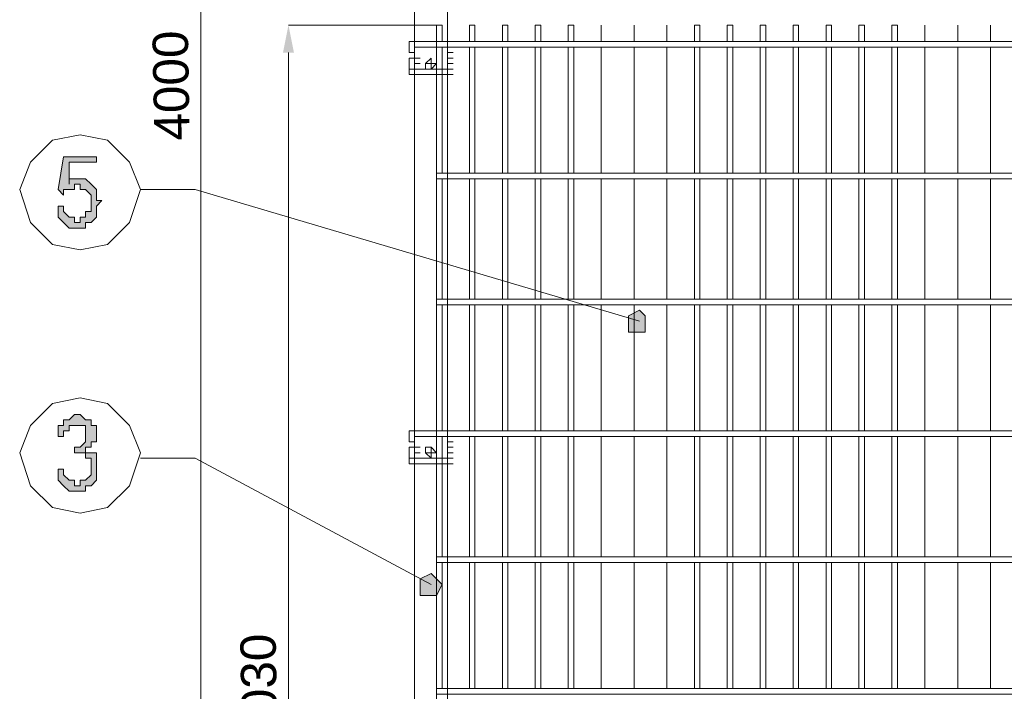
# Model space of a CAD drawing. Header units: millimetres. Extents: x 74583 to 75292, y 11361 to 11727.
# Tile 12 of 85: x 74919.39 to 74926.99, y 11699.42 to 11704.61. Entities that reach past the tile are written whole.
import ezdxf

# ---------------------------------------------------------------- set-up
doc = ezdxf.new("R2010")
doc.units = ezdxf.units.MM
doc.layers.add('C00-00-00', color=7, linetype='Continuous')
doc.styles.get("Standard").update_dxf_attribs({"font": 'ARIAL.TTF'})

msp = doc.modelspace()

# ---------------------------------------------------------------- hatches: boundary and pattern name
at = {"layer": 'C00-00-00'}
h = msp.add_hatch(color=256, dxfattribs=at)
h.dxf.hatch_style = 2
h.paths.add_polyline_path([(74921.4219, 11704.3523), (74921.5066, 11704.3523), (74921.4643, 11704.5639)])
h = msp.add_hatch(color=256, dxfattribs=at)
h.dxf.hatch_style = 2
h.paths.add_polyline_path([(74921.4219, 11704.3523), (74921.5066, 11704.3523), (74921.4643, 11704.5639)])
h = msp.add_hatch(color=256, dxfattribs=at)
h.dxf.hatch_style = 2
h.paths.add_polyline_path([(74919.6863, 11703.1669), (74919.7286, 11703.1669), (74919.7286, 11703.1246), (74919.7709, 11703.0823), (74919.8133, 11703.0823), (74919.8133, 11703.0399), (74919.8556, 11703.0399), (74919.8556, 11703.0823), (74919.8979, 11703.0823), (74919.8979, 11703.1246), (74919.9403, 11703.1246), (74919.9403, 11703.1669), (74919.9403, 11703.2093), (74919.9403, 11703.2516), (74919.8979, 11703.2939), (74919.8556, 11703.2939), (74919.8556, 11703.3363), (74919.8133, 11703.3363), (74919.8133, 11703.2939), (74919.7709, 11703.2939), (74919.7286, 11703.2939), (74919.7286, 11703.2516), (74919.6863, 11703.2939), (74919.7286, 11703.5479), (74919.9826, 11703.5479), (74919.9826, 11703.5056), (74919.7709, 11703.5056), (74919.7709, 11703.3363), (74919.7709, 11703.3786), (74919.8133, 11703.3786), (74919.8556, 11703.3786), (74919.8979, 11703.3786), (74919.9403, 11703.3363), (74919.9826, 11703.2939), (74919.9826, 11703.2516), (74919.9826, 11703.2093), (74920.0249, 11703.2093), (74919.9826, 11703.1669), (74919.9826, 11703.1246), (74919.9826, 11703.0823), (74919.9403, 11703.0399), (74919.8979, 11703.0399), (74919.8979, 11702.9976), (74919.8556, 11702.9976), (74919.8133, 11702.9976), (74919.7709, 11702.9976), (74919.7286, 11703.0399), (74919.6863, 11703.0823), (74919.6863, 11703.1246)])
h = msp.add_hatch(color=256, dxfattribs=at)
h.dxf.hatch_style = 2
h.paths.add_polyline_path([(74924.2159, 11702.2779), (74924.2159, 11702.3203), (74924.1736, 11702.3626), (74924.0889, 11702.3203), (74924.0889, 11702.2779), (74924.0889, 11702.1933), (74924.1736, 11702.1933), (74924.2159, 11702.1933)])
h = msp.add_hatch(color=256, dxfattribs=at)
h.dxf.hatch_style = 2
h.paths.add_polyline_path([(74919.6863, 11701.1349), (74919.7286, 11701.1349), (74919.7286, 11701.0926), (74919.7709, 11701.0503), (74919.8133, 11701.0503), (74919.8133, 11701.0079), (74919.8556, 11701.0079), (74919.8556, 11701.0503), (74919.8979, 11701.0503), (74919.9403, 11701.0926), (74919.9403, 11701.1349), (74919.9403, 11701.1773), (74919.9403, 11701.2196), (74919.8979, 11701.2196), (74919.8979, 11701.2619), (74919.8556, 11701.2619), (74919.8133, 11701.2619), (74919.8133, 11701.3043), (74919.8556, 11701.3043), (74919.8979, 11701.3466), (74919.8979, 11701.3889), (74919.8979, 11701.4313), (74919.8979, 11701.4736), (74919.8556, 11701.4736), (74919.8133, 11701.4736), (74919.7709, 11701.4736), (74919.7709, 11701.4313), (74919.7286, 11701.4313), (74919.7286, 11701.3889), (74919.6863, 11701.3889), (74919.6863, 11701.4313), (74919.6863, 11701.4736), (74919.7286, 11701.4736), (74919.7286, 11701.5159), (74919.7709, 11701.5159), (74919.8133, 11701.5583), (74919.8556, 11701.5583), (74919.8979, 11701.5159), (74919.9403, 11701.5159), (74919.9403, 11701.4736), (74919.9826, 11701.4736), (74919.9826, 11701.4313), (74919.9826, 11701.3889), (74919.9826, 11701.3466), (74919.9403, 11701.3466), (74919.9403, 11701.3043), (74919.8979, 11701.3043), (74919.8979, 11701.2619), (74919.9403, 11701.2619), (74919.9826, 11701.2619), (74919.9826, 11701.2196), (74919.9826, 11701.1773), (74919.9826, 11701.1349), (74919.9826, 11701.0926), (74919.9826, 11701.0503), (74919.9403, 11701.0079), (74919.8979, 11701.0079), (74919.8979, 11700.9656), (74919.8556, 11700.9656), (74919.8133, 11700.9656), (74919.7709, 11700.9656), (74919.7286, 11701.0079), (74919.6863, 11701.0503), (74919.6863, 11701.0926)])
h = msp.add_hatch(color=256, dxfattribs=at)
h.dxf.hatch_style = 2
h.paths.add_polyline_path([(74922.6496, 11700.2459), (74922.6073, 11700.2883), (74922.5649, 11700.3306), (74922.4803, 11700.2883), (74922.4803, 11700.2459), (74922.4803, 11700.1613), (74922.5649, 11700.1613), (74922.6073, 11700.1613)])

# ---------------------------------------------------------------- linework, layer by layer
at = {"layer": 'C00-00-00', "lineweight": 0}
for points in [[(74922.4379, 11714.3853), (74922.4379, 11692.0333)], [(74922.6919, 11692.2449), (74922.6919, 11714.3853)], [(74920.7869, 11694.3616), (74920.7869, 11713.9196)], [(74922.6496, 11704.5639), (74921.4643, 11704.5639)], [(74922.6496, 11704.5639), (74921.4643, 11704.5639)], [(74922.6496, 11704.4369), (74922.6496, 11704.5639), (74922.6073, 11704.5639), (74922.6073, 11694.4886)], [(74922.9036, 11704.4369), (74922.9036, 11704.5639), (74922.8613, 11704.5639), (74922.8613, 11704.4369)], [(74923.1576, 11704.4369), (74923.1576, 11704.5639), (74923.1153, 11704.5639), (74923.1153, 11704.4369)], [(74923.4116, 11704.4369), (74923.4116, 11704.5639), (74923.3693, 11704.5639), (74923.3693, 11704.4369)], [(74923.6656, 11704.4369), (74923.6656, 11704.5639), (74923.6233, 11704.5639), (74923.6233, 11704.4369)], [(74924.6393, 11704.4369), (74924.6393, 11704.5639), (74924.5969, 11704.5639), (74924.5969, 11704.4369)], [(74924.8933, 11704.4369), (74924.8933, 11704.5639), (74924.8509, 11704.5639), (74924.8509, 11704.4369)], [(74925.1473, 11704.4369), (74925.1473, 11704.5639), (74925.1049, 11704.5639), (74925.1049, 11704.4369)], [(74925.4013, 11704.4369), (74925.4013, 11704.5639), (74925.3589, 11704.5639), (74925.3589, 11704.4369)], [(74925.6553, 11704.4369), (74925.6553, 11704.5639), (74925.6129, 11704.5639), (74925.6129, 11704.4369)], [(74925.9093, 11704.4369), (74925.9093, 11704.5639), (74925.8669, 11704.5639), (74925.8669, 11704.4369)], [(74926.1633, 11704.4369), (74926.1633, 11704.5639), (74926.1209, 11704.5639), (74926.1209, 11704.4369)], [(74922.3956, 11704.4369), (74922.4379, 11704.4369)], [(74922.4379, 11704.4369), (74922.3956, 11704.4369)], [(74922.3956, 11704.4369), (74922.4379, 11704.4369)], [(74922.3956, 11704.4369), (74922.3956, 11704.3523)], [(74922.3956, 11704.4369), (74922.4379, 11704.4369)], [(74922.3956, 11704.4369), (74922.4379, 11704.4369)], [(74922.3956, 11704.4369), (74922.4379, 11704.4369)], [(74922.4379, 11704.4369), (74922.6919, 11704.4369)], [(74922.4379, 11704.3946), (74922.4379, 11704.4369)], [(74922.4379, 11704.4369), (74922.4803, 11704.4369)], [(74922.4379, 11704.3946), (74922.4379, 11704.4369)], [(74922.4379, 11704.4369), (74922.4803, 11704.4369)], [(74922.4379, 11704.4369), (74922.4803, 11704.4369)], [(74922.4379, 11704.4369), (74922.4379, 11704.3946)], [(74922.4379, 11704.4369), (74922.4803, 11704.4369)], [(74922.6919, 11704.4369), (74922.6919, 11704.3946)], [(74922.6919, 11704.4369), (74922.7343, 11704.4369)], [(74922.6919, 11704.4369), (74922.7343, 11704.4369)], [(74922.6919, 11704.4369), (74922.7343, 11704.4369)], [(74922.6919, 11704.3523), (74922.6919, 11704.4369)], [(74922.6919, 11704.4369), (74922.7343, 11704.4369)], [(74922.6919, 11704.4369), (74922.7343, 11704.4369)], [(74922.6919, 11704.4369), (74922.7343, 11704.4369)], [(74922.6919, 11704.4369), (74922.7343, 11704.4369)], [(74922.6919, 11704.4369), (74922.6919, 11704.3946)], [(74922.6919, 11704.4369), (74922.7343, 11704.4369)], [(74922.6919, 11704.4369), (74922.7343, 11704.4369)], [(74922.6919, 11704.4369), (74922.7343, 11704.4369)], [(74922.6919, 11704.3946), (74922.6919, 11704.4369)], [(74921.4643, 11704.3523), (74921.4643, 11694.6156)], [(74921.4643, 11704.3523), (74921.4643, 11704.1406)], [(74922.3956, 11704.3523), (74922.3956, 11704.3946)], [(74922.4379, 11704.3523), (74922.3956, 11704.3523)], [(74922.4379, 11704.3523), (74922.3956, 11704.3523)], [(74922.4379, 11704.3523), (74922.3956, 11704.3523)], [(74922.3956, 11704.3523), (74922.4379, 11704.3523)], [(74922.3956, 11704.3523), (74922.4379, 11704.3523)], [(74922.3956, 11704.3523), (74922.4379, 11704.3523)], [(74922.3956, 11704.3523), (74922.4379, 11704.3523)], [(74922.3956, 11704.3523), (74922.4379, 11704.3523)], [(74922.3956, 11704.3523), (74922.4379, 11704.3523)], [(74922.3956, 11704.3523), (74922.4379, 11704.3523)], [(74922.3956, 11704.3523), (74922.4379, 11704.3523)], [(74922.3956, 11704.3523), (74922.4379, 11704.3523)], [(74922.3956, 11704.3523), (74922.4379, 11704.3523)], [(74922.3956, 11704.3523), (74922.4379, 11704.3523)], [(74922.4379, 11704.3946), (74922.4379, 11704.3099)], [(74922.4379, 11704.3946), (74922.6919, 11704.3946)], [(74922.4379, 11704.3946), (74922.4803, 11704.3946)], [(74922.4379, 11704.3946), (74922.4803, 11704.3946)], [(74922.4379, 11704.3946), (74922.4803, 11704.3946)], [(74922.6496, 11703.4209), (74922.6496, 11704.3946)], [(74922.6919, 11704.3099), (74922.6919, 11704.3946)], [(74922.6919, 11704.3946), (74922.7343, 11704.3946)], [(74922.6919, 11704.3946), (74922.7343, 11704.3946)], [(74922.6919, 11704.3946), (74922.6919, 11704.3523)], [(74922.6919, 11704.3946), (74922.7343, 11704.3946)], [(74922.6919, 11704.3523), (74922.7343, 11704.3523)], [(74922.6919, 11704.3523), (74922.7343, 11704.3523)], [(74922.6919, 11704.3523), (74922.7343, 11704.3523)], [(74922.6919, 11704.3523), (74922.7343, 11704.3523)], [(74922.6919, 11704.3523), (74922.7343, 11704.3523)], [(74922.6919, 11704.3523), (74922.7343, 11704.3523)], [(74922.6919, 11704.3523), (74922.7343, 11704.3523)], [(74922.6919, 11704.3523), (74922.7343, 11704.3523)], [(74922.6919, 11704.3523), (74922.7343, 11704.3523)], [(74922.6919, 11704.3523), (74922.7343, 11704.3523)], [(74922.6919, 11704.3523), (74922.7343, 11704.3523)], [(74922.6919, 11704.3523), (74922.7343, 11704.3523)], [(74922.6919, 11704.3523), (74922.7343, 11704.3523)], [(74922.6919, 11704.3523), (74922.7343, 11704.3523)], [(74922.8613, 11704.3946), (74922.8613, 11703.4209)], [(74922.9036, 11703.4209), (74922.9036, 11704.3946)], [(74923.1153, 11704.3946), (74923.1153, 11703.4209)], [(74923.1576, 11703.4209), (74923.1576, 11704.3946)], [(74923.3693, 11704.3946), (74923.3693, 11703.4209)], [(74923.4116, 11703.4209), (74923.4116, 11704.3946)], [(74923.6233, 11704.3946), (74923.6233, 11703.4209)], [(74923.6656, 11703.4209), (74923.6656, 11704.3946)], [(74923.8773, 11703.4209), (74923.8773, 11704.3946)], [(74923.8773, 11704.3946), (74923.8773, 11703.4209)], [(74924.1313, 11703.4209), (74924.1313, 11704.3946)], [(74924.1313, 11704.3946), (74924.1313, 11703.4209)], [(74924.3853, 11703.4209), (74924.3853, 11704.3946)], [(74924.3853, 11704.3946), (74924.3853, 11703.4209)], [(74924.5969, 11704.3946), (74924.5969, 11703.4209)], [(74924.6393, 11703.4209), (74924.6393, 11704.3946)], [(74924.8509, 11704.3946), (74924.8509, 11703.4209)], [(74924.8933, 11703.4209), (74924.8933, 11704.3946)], [(74925.1049, 11704.3946), (74925.1049, 11703.4209)], [(74925.1473, 11703.4209), (74925.1473, 11704.3946)], [(74925.3589, 11704.3946), (74925.3589, 11703.4209)], [(74925.4013, 11703.4209), (74925.4013, 11704.3946)], [(74925.6129, 11704.3946), (74925.6129, 11703.4209)], [(74925.6553, 11703.4209), (74925.6553, 11704.3946)], [(74925.8669, 11704.3946), (74925.8669, 11703.4209)], [(74925.9093, 11703.4209), (74925.9093, 11704.3946)], [(74926.1209, 11704.3946), (74926.1209, 11703.4209)], [(74926.1633, 11703.4209), (74926.1633, 11704.3946)], [(74926.3749, 11703.4209), (74926.3749, 11704.3946)], [(74926.3749, 11704.3946), (74926.3749, 11703.4209)], [(74926.6289, 11703.4209), (74926.6289, 11704.3946)], [(74926.6289, 11704.3946), (74926.6289, 11703.4209)], [(74926.8829, 11703.4209), (74926.8829, 11704.3946)], [(74926.8829, 11704.3946), (74926.8829, 11703.4209)], [(74922.3956, 11704.3099), (74922.4379, 11704.3099)], [(74922.3956, 11704.3099), (74922.4379, 11704.3099)], [(74922.3956, 11704.2253), (74922.3956, 11704.3099)], [(74922.3956, 11704.3099), (74922.4379, 11704.3099)], [(74922.3956, 11704.3099), (74922.3956, 11704.2253)], [(74922.3956, 11704.3099), (74922.4379, 11704.3099)], [(74922.3956, 11704.3099), (74922.4379, 11704.3099)], [(74922.3956, 11704.3099), (74922.4379, 11704.3099)], [(74922.4379, 11704.3099), (74922.4803, 11704.3099)], [(74922.4379, 11704.3099), (74922.4803, 11704.3099)], [(74922.4379, 11704.3099), (74922.4379, 11704.2253)], [(74922.4379, 11704.3099), (74922.4803, 11704.3099)], [(74922.4379, 11704.3099), (74922.4803, 11704.3099)], [(74922.4379, 11704.3099), (74922.4803, 11704.3099)], [(74922.4379, 11704.3099), (74922.4803, 11704.3099)], [(74922.4379, 11704.3099), (74922.4803, 11704.3099)], [(74922.4379, 11704.3099), (74922.4803, 11704.3099)], [(74922.4379, 11704.3099), (74922.4803, 11704.3099)], [(74922.4379, 11704.3099), (74922.4803, 11704.3099)], [(74922.4379, 11704.3099), (74922.4803, 11704.3099)], [(74922.4379, 11704.3099), (74922.4803, 11704.3099)], [(74922.4379, 11704.3099), (74922.4803, 11704.3099)], [(74922.4379, 11704.3099), (74922.4803, 11704.3099)], [(74922.4379, 11704.3099), (74922.4803, 11704.3099)], [(74922.4379, 11704.3099), (74922.4803, 11704.3099)], [(74922.4379, 11704.3099), (74922.4803, 11704.3099)], [(74922.4379, 11704.3099), (74922.4803, 11704.3099)], [(74922.4379, 11704.3099), (74922.4803, 11704.3099)], [(74922.4379, 11704.3099), (74922.4803, 11704.3099)], [(74922.4379, 11704.3099), (74922.4803, 11704.3099)], [(74922.4379, 11704.3099), (74922.4803, 11704.3099)], [(74922.4379, 11704.3099), (74922.4803, 11704.3099)], [(74922.4379, 11704.3099), (74922.4803, 11704.3099)], [(74922.4379, 11704.3099), (74922.4803, 11704.3099)], [(74922.4379, 11704.2676), (74922.4803, 11704.2676)], [(74922.4379, 11704.2676), (74922.4803, 11704.2676)], [(74922.4379, 11704.2676), (74922.4803, 11704.2676)], [(74922.4379, 11704.2253), (74922.4379, 11704.2676)], [(74922.4379, 11704.2676), (74922.4803, 11704.2676)], [(74922.4379, 11704.2676), (74922.4803, 11704.2676)], [(74922.4379, 11704.2253), (74922.4379, 11704.2676)], [(74922.4379, 11704.2676), (74922.4379, 11704.2253)], [(74922.4379, 11704.2676), (74922.4803, 11704.2676)], [(74922.4379, 11704.2676), (74922.4379, 11704.2253)], [(74922.4379, 11704.2676), (74922.4379, 11704.2253)], [(74922.4379, 11704.2676), (74922.4803, 11704.2676)], [(74922.4379, 11704.2676), (74922.4803, 11704.2676)], [(74922.4379, 11704.2253), (74922.4379, 11704.2676)], [(74922.5649, 11704.2676), (74922.5226, 11704.2676)], [(74922.5226, 11704.2676), (74922.5649, 11704.2676)], [(74922.5649, 11704.2676), (74922.6073, 11704.2676)], [(74922.5649, 11704.2676), (74922.6073, 11704.2676)], [(74922.5649, 11704.2676), (74922.6073, 11704.2676)], [(74922.5649, 11704.2676), (74922.6073, 11704.2676)], [(74922.6919, 11704.3099), (74922.7343, 11704.3099)], [(74922.6919, 11704.2253), (74922.6919, 11704.3099)], [(74922.6919, 11704.3099), (74922.7343, 11704.3099)], [(74922.6919, 11704.3099), (74922.7343, 11704.3099)], [(74922.6919, 11704.3099), (74922.7343, 11704.3099)], [(74922.6919, 11704.3099), (74922.7343, 11704.3099)], [(74922.6919, 11704.3099), (74922.7343, 11704.3099)], [(74922.6919, 11704.3099), (74922.7343, 11704.3099)], [(74922.6919, 11704.3099), (74922.7343, 11704.3099)], [(74922.6919, 11704.3099), (74922.7343, 11704.3099)], [(74922.6919, 11704.3099), (74922.7343, 11704.3099)], [(74922.6919, 11704.3099), (74922.7343, 11704.3099)], [(74922.6919, 11704.3099), (74922.7343, 11704.3099)], [(74922.6919, 11704.3099), (74922.7343, 11704.3099)], [(74922.6919, 11704.3099), (74922.7343, 11704.3099)], [(74922.6919, 11704.3099), (74922.7343, 11704.3099)], [(74922.6919, 11704.3099), (74922.7343, 11704.3099)], [(74922.6919, 11704.3099), (74922.7343, 11704.3099)], [(74922.6919, 11704.3099), (74922.7343, 11704.3099)], [(74922.6919, 11704.3099), (74922.7343, 11704.3099)], [(74922.6919, 11704.3099), (74922.7343, 11704.3099)], [(74922.6919, 11704.3099), (74922.6919, 11704.2253)], [(74922.6919, 11704.3099), (74922.7343, 11704.3099)], [(74922.6919, 11704.2253), (74922.6919, 11704.3099)], [(74922.6919, 11704.3099), (74922.7343, 11704.3099)], [(74922.6919, 11704.3099), (74922.7343, 11704.3099)], [(74922.6919, 11704.3099), (74922.7343, 11704.3099)], [(74922.6919, 11704.3099), (74922.7343, 11704.3099)], [(74922.6919, 11704.3099), (74922.7343, 11704.3099)], [(74922.6919, 11704.3099), (74922.7343, 11704.3099)], [(74922.6919, 11704.3099), (74922.7343, 11704.3099)], [(74922.6919, 11704.3099), (74922.7343, 11704.3099)], [(74922.6919, 11704.3099), (74922.7343, 11704.3099)], [(74922.6919, 11704.3099), (74922.7343, 11704.3099)], [(74922.6919, 11704.2676), (74922.7343, 11704.2676)], [(74922.6919, 11704.2676), (74922.7343, 11704.2676)], [(74922.6919, 11704.2676), (74922.7343, 11704.2676)], [(74922.6919, 11704.2676), (74922.7343, 11704.2676)], [(74922.6919, 11704.2676), (74922.6919, 11704.2253)], [(74922.6919, 11704.2676), (74922.6919, 11704.2253)], [(74922.6919, 11704.2676), (74922.7343, 11704.2676)], [(74922.6919, 11704.2676), (74922.7343, 11704.2676)], [(74922.6919, 11704.2253), (74922.6919, 11704.2676)], [(74922.6919, 11704.2253), (74922.6919, 11704.2676)], [(74922.6919, 11704.2253), (74922.6919, 11704.2676)], [(74922.6919, 11704.2676), (74922.7343, 11704.2676)], [(74922.6919, 11704.2676), (74922.6919, 11704.2253)], [(74922.6919, 11704.2676), (74922.7343, 11704.2676)], [(74922.4379, 11704.2253), (74922.3956, 11704.2253)], [(74922.3956, 11704.1829), (74922.3956, 11704.2253)], [(74922.3956, 11704.2253), (74922.4379, 11704.2253)], [(74922.3956, 11704.2253), (74922.3956, 11704.1829)], [(74922.3956, 11704.1829), (74922.4379, 11704.1829)], [(74922.3956, 11704.1829), (74922.4379, 11704.1829)], [(74922.4379, 11704.1829), (74922.4379, 11704.2253)], [(74922.4379, 11704.2253), (74922.4803, 11704.2253)], [(74922.4379, 11704.2253), (74922.4803, 11704.2253)], [(74922.4379, 11704.2253), (74922.6919, 11704.2253)], [(74922.4379, 11704.2253), (74922.4803, 11704.2253)], [(74922.4379, 11704.2253), (74922.4803, 11704.2253)], [(74922.4379, 11704.2253), (74922.4803, 11704.2253)], [(74922.4379, 11704.2253), (74922.4803, 11704.2253)], [(74922.4379, 11704.2253), (74922.4803, 11704.2253)], [(74922.4379, 11704.2253), (74922.4803, 11704.2253)], [(74922.4379, 11704.2253), (74922.4379, 11704.1829)], [(74922.4379, 11704.2253), (74922.4803, 11704.2253)], [(74922.4379, 11704.1829), (74922.4379, 11704.2253)], [(74922.4379, 11704.2253), (74922.4803, 11704.2253)], [(74922.4379, 11704.2253), (74922.4803, 11704.2253)], [(74922.4379, 11704.2253), (74922.4803, 11704.2253)], [(74922.4379, 11704.2253), (74922.4803, 11704.2253)], [(74922.4379, 11704.2253), (74922.4803, 11704.2253)], [(74922.4379, 11704.2253), (74922.4803, 11704.2253)], [(74922.4379, 11704.1829), (74922.6919, 11704.1829)], [(74922.4379, 11704.1829), (74922.4803, 11704.1829)], [(74922.6919, 11704.2253), (74922.7343, 11704.2253)], [(74922.6919, 11704.2253), (74922.7343, 11704.2253)], [(74922.6919, 11704.1829), (74922.6919, 11704.2253)], [(74922.6919, 11704.2253), (74922.7343, 11704.2253)], [(74922.6919, 11704.2253), (74922.7343, 11704.2253)], [(74922.6919, 11704.2253), (74922.7343, 11704.2253)], [(74922.6919, 11704.2253), (74922.7343, 11704.2253)], [(74922.6919, 11704.2253), (74922.6919, 11704.1829)], [(74922.6919, 11704.1829), (74922.6919, 11704.2253)], [(74922.6919, 11704.2253), (74922.7343, 11704.2253)], [(74922.6919, 11704.2253), (74922.7343, 11704.2253)], [(74922.6919, 11704.2253), (74922.7343, 11704.2253)], [(74922.6919, 11704.2253), (74922.7343, 11704.2253)], [(74922.6919, 11704.1829), (74922.6919, 11704.2253)], [(74922.6919, 11704.2253), (74922.6919, 11704.1829)], [(74922.6919, 11704.2253), (74922.7343, 11704.2253)], [(74922.6919, 11704.2253), (74922.7343, 11704.2253)], [(74922.6919, 11704.2253), (74922.7343, 11704.2253)], [(74922.6919, 11704.2253), (74922.7343, 11704.2253)], [(74922.6919, 11704.2253), (74922.7343, 11704.2253)], [(74922.6919, 11704.2253), (74922.7343, 11704.2253)], [(74922.6919, 11704.2253), (74922.7343, 11704.2253)], [(74922.6919, 11704.1829), (74922.7343, 11704.1829)], [(74922.6919, 11704.1829), (74922.7343, 11704.1829)], [(74922.6919, 11704.1829), (74922.7343, 11704.1829)], [(74922.6496, 11702.4473), (74922.6496, 11703.3786)], [(74922.8613, 11703.3786), (74922.8613, 11702.4473)], [(74922.9036, 11702.4473), (74922.9036, 11703.3786)], [(74923.1153, 11703.3786), (74923.1153, 11702.4473)], [(74923.1576, 11702.4473), (74923.1576, 11703.3786)], [(74923.3693, 11703.3786), (74923.3693, 11702.4473)], [(74923.4116, 11702.4473), (74923.4116, 11703.3786)], [(74923.6233, 11703.3786), (74923.6233, 11702.4473)], [(74923.6656, 11702.4473), (74923.6656, 11703.3786)], [(74923.8773, 11702.4473), (74923.8773, 11703.3786)], [(74923.8773, 11703.3786), (74923.8773, 11702.4473)], [(74924.1313, 11702.4473), (74924.1313, 11703.3786)], [(74924.1313, 11703.3786), (74924.1313, 11702.4473)], [(74924.3853, 11702.4473), (74924.3853, 11703.3786)], [(74924.3853, 11703.3786), (74924.3853, 11702.4473)], [(74924.5969, 11703.3786), (74924.5969, 11702.4473)], [(74924.6393, 11702.4473), (74924.6393, 11703.3786)], [(74924.8509, 11703.3786), (74924.8509, 11702.4473)], [(74924.8933, 11702.4473), (74924.8933, 11703.3786)], [(74925.1049, 11703.3786), (74925.1049, 11702.4473)], [(74925.1473, 11702.4473), (74925.1473, 11703.3786)], [(74925.3589, 11703.3786), (74925.3589, 11702.4473)], [(74925.4013, 11702.4473), (74925.4013, 11703.3786)], [(74925.6129, 11703.3786), (74925.6129, 11702.4473)], [(74925.6553, 11702.4473), (74925.6553, 11703.3786)], [(74925.8669, 11703.3786), (74925.8669, 11702.4473)], [(74925.9093, 11702.4473), (74925.9093, 11703.3786)], [(74926.1209, 11703.3786), (74926.1209, 11702.4473)], [(74926.1633, 11702.4473), (74926.1633, 11703.3786)], [(74926.3749, 11702.4473), (74926.3749, 11703.3786)], [(74926.3749, 11703.3786), (74926.3749, 11702.4473)], [(74926.6289, 11702.4473), (74926.6289, 11703.3786)], [(74926.6289, 11703.3786), (74926.6289, 11702.4473)], [(74926.8829, 11702.4473), (74926.8829, 11703.3786)], [(74926.8829, 11703.3786), (74926.8829, 11702.4473)], [(74920.3213, 11703.2939), (74920.7446, 11703.2939)], [(74920.7446, 11703.2939), (74924.1736, 11702.2779)], [(74922.6496, 11701.4313), (74922.6496, 11702.4049)], [(74922.8613, 11702.4049), (74922.8613, 11701.4313)], [(74922.9036, 11701.4313), (74922.9036, 11702.4049)], [(74923.1153, 11702.4049), (74923.1153, 11701.4313)], [(74923.1576, 11701.4313), (74923.1576, 11702.4049)], [(74923.3693, 11702.4049), (74923.3693, 11701.4313)], [(74923.4116, 11701.4313), (74923.4116, 11702.4049)], [(74923.6233, 11702.4049), (74923.6233, 11701.4313)], [(74923.6656, 11701.4313), (74923.6656, 11702.4049)], [(74923.8773, 11701.4313), (74923.8773, 11702.4049)], [(74923.8773, 11702.4049), (74923.8773, 11701.4313)], [(74924.1313, 11701.4313), (74924.1313, 11702.4049)], [(74924.1313, 11702.4049), (74924.1313, 11701.4313)], [(74924.3853, 11701.4313), (74924.3853, 11702.4049)], [(74924.3853, 11702.4049), (74924.3853, 11701.4313)], [(74924.5969, 11702.4049), (74924.5969, 11701.4313)], [(74924.6393, 11701.4313), (74924.6393, 11702.4049)], [(74924.8509, 11702.4049), (74924.8509, 11701.4313)], [(74924.8933, 11701.4313), (74924.8933, 11702.4049)], [(74925.1049, 11702.4049), (74925.1049, 11701.4313)], [(74925.1473, 11701.4313), (74925.1473, 11702.4049)], [(74925.3589, 11702.4049), (74925.3589, 11701.4313)], [(74925.4013, 11701.4313), (74925.4013, 11702.4049)], [(74925.6129, 11702.4049), (74925.6129, 11701.4313)], [(74925.6553, 11701.4313), (74925.6553, 11702.4049)], [(74925.8669, 11702.4049), (74925.8669, 11701.4313)], [(74925.9093, 11701.4313), (74925.9093, 11702.4049)], [(74926.1209, 11702.4049), (74926.1209, 11701.4313)], [(74926.1633, 11701.4313), (74926.1633, 11702.4049)], [(74926.3749, 11701.4313), (74926.3749, 11702.4049)], [(74926.3749, 11702.4049), (74926.3749, 11701.4313)], [(74926.6289, 11701.4313), (74926.6289, 11702.4049)], [(74926.6289, 11702.4049), (74926.6289, 11701.4313)], [(74926.8829, 11701.4313), (74926.8829, 11702.4049)], [(74926.8829, 11702.4049), (74926.8829, 11701.4313)], [(74922.3956, 11701.4313), (74922.4379, 11701.4313)], [(74922.4379, 11701.4313), (74922.3956, 11701.4313)], [(74922.3956, 11701.4313), (74922.4379, 11701.4313)], [(74922.3956, 11701.4313), (74922.3956, 11701.3466)], [(74922.3956, 11701.4313), (74922.4379, 11701.4313)], [(74922.3956, 11701.3466), (74922.3956, 11701.4313)], [(74922.3956, 11701.4313), (74922.4379, 11701.4313)], [(74922.3956, 11701.4313), (74922.4379, 11701.4313)], [(74922.4379, 11701.4313), (74922.6919, 11701.4313)], [(74922.4379, 11701.3889), (74922.4379, 11701.4313)], [(74922.4379, 11701.4313), (74922.4803, 11701.4313)], [(74922.4379, 11701.3889), (74922.4379, 11701.4313)], [(74922.4379, 11701.4313), (74922.4803, 11701.4313)], [(74922.4379, 11701.4313), (74922.4803, 11701.4313)], [(74922.4379, 11701.4313), (74922.4379, 11701.3889)], [(74922.4379, 11701.4313), (74922.4803, 11701.4313)], [(74922.4379, 11701.3889), (74922.4379, 11701.3043)], [(74922.4379, 11701.3889), (74922.6919, 11701.3889)], [(74922.4379, 11701.3889), (74922.4803, 11701.3889)], [(74922.4379, 11701.3889), (74922.4803, 11701.3889)], [(74922.4379, 11701.3889), (74922.4803, 11701.3889)], [(74922.6496, 11700.4576), (74922.6496, 11701.3889)], [(74922.6919, 11701.4313), (74922.6919, 11701.3889)], [(74922.6919, 11701.4313), (74922.7343, 11701.4313)], [(74922.6919, 11701.4313), (74922.7343, 11701.4313)], [(74922.6919, 11701.4313), (74922.7343, 11701.4313)], [(74922.6919, 11701.3466), (74922.6919, 11701.4313)], [(74922.6919, 11701.4313), (74922.7343, 11701.4313)], [(74922.6919, 11701.4313), (74922.6919, 11701.3466)], [(74922.6919, 11701.4313), (74922.7343, 11701.4313)], [(74922.6919, 11701.4313), (74922.7343, 11701.4313)], [(74922.6919, 11701.4313), (74922.7343, 11701.4313)], [(74922.6919, 11701.4313), (74922.6919, 11701.3889)], [(74922.6919, 11701.4313), (74922.7343, 11701.4313)], [(74922.6919, 11701.4313), (74922.7343, 11701.4313)], [(74922.6919, 11701.4313), (74922.7343, 11701.4313)], [(74922.6919, 11701.3889), (74922.6919, 11701.4313)], [(74922.6919, 11701.3043), (74922.6919, 11701.3889)], [(74922.6919, 11701.3889), (74922.7343, 11701.3889)], [(74922.6919, 11701.3889), (74922.7343, 11701.3889)], [(74922.6919, 11701.3889), (74922.7343, 11701.3889)], [(74922.8613, 11701.3889), (74922.8613, 11700.4576)], [(74922.9036, 11700.4576), (74922.9036, 11701.3889)], [(74923.1153, 11701.3889), (74923.1153, 11700.4576)], [(74923.1576, 11700.4576), (74923.1576, 11701.3889)], [(74923.3693, 11701.3889), (74923.3693, 11700.4576)], [(74923.4116, 11700.4576), (74923.4116, 11701.3889)], [(74923.6233, 11701.3889), (74923.6233, 11700.4576)], [(74923.6656, 11700.4576), (74923.6656, 11701.3889)], [(74923.8773, 11700.4576), (74923.8773, 11701.3889)], [(74923.8773, 11701.3889), (74923.8773, 11700.4576)], [(74924.1313, 11700.4576), (74924.1313, 11701.3889)], [(74924.1313, 11701.3889), (74924.1313, 11700.4576)], [(74924.3853, 11700.4576), (74924.3853, 11701.3889)], [(74924.3853, 11701.3889), (74924.3853, 11700.4576)], [(74924.5969, 11701.3889), (74924.5969, 11700.4576)], [(74924.6393, 11700.4576), (74924.6393, 11701.3889)], [(74924.8509, 11701.3889), (74924.8509, 11700.4576)], [(74924.8933, 11700.4576), (74924.8933, 11701.3889)], [(74925.1049, 11701.3889), (74925.1049, 11700.4576)], [(74925.1473, 11700.4576), (74925.1473, 11701.3889)], [(74925.3589, 11701.3889), (74925.3589, 11700.4576)], [(74925.4013, 11700.4576), (74925.4013, 11701.3889)], [(74925.6129, 11701.3889), (74925.6129, 11700.4576)], [(74925.6553, 11700.4576), (74925.6553, 11701.3889)], [(74925.8669, 11701.3889), (74925.8669, 11700.4576)], [(74925.9093, 11700.4576), (74925.9093, 11701.3889)], [(74926.1209, 11701.3889), (74926.1209, 11700.4576)], [(74926.1633, 11700.4576), (74926.1633, 11701.3889)], [(74926.3749, 11700.4576), (74926.3749, 11701.3889)], [(74926.3749, 11701.3889), (74926.3749, 11700.4576)], [(74926.6289, 11700.4576), (74926.6289, 11701.3889)], [(74926.6289, 11701.3889), (74926.6289, 11700.4576)], [(74926.8829, 11700.4576), (74926.8829, 11701.3889)], [(74926.8829, 11701.3889), (74926.8829, 11700.4576)], [(74922.4379, 11701.3466), (74922.3956, 11701.3466)], [(74922.4379, 11701.3466), (74922.3956, 11701.3466)], [(74922.4379, 11701.3466), (74922.3956, 11701.3466)], [(74922.3956, 11701.3466), (74922.4379, 11701.3466)], [(74922.3956, 11701.3466), (74922.4379, 11701.3466)], [(74922.3956, 11701.3466), (74922.4379, 11701.3466)], [(74922.3956, 11701.3466), (74922.4379, 11701.3466)], [(74922.3956, 11701.3466), (74922.4379, 11701.3466)], [(74922.3956, 11701.3466), (74922.4379, 11701.3466)], [(74922.3956, 11701.3466), (74922.4379, 11701.3466)], [(74922.3956, 11701.3466), (74922.4379, 11701.3466)], [(74922.3956, 11701.3466), (74922.4379, 11701.3466)], [(74922.3956, 11701.3466), (74922.4379, 11701.3466)], [(74922.3956, 11701.3466), (74922.4379, 11701.3466)], [(74922.3956, 11701.3043), (74922.4379, 11701.3043)], [(74922.3956, 11701.3043), (74922.4379, 11701.3043)], [(74922.3956, 11701.2196), (74922.3956, 11701.3043)], [(74922.3956, 11701.3043), (74922.4379, 11701.3043)], [(74922.3956, 11701.3043), (74922.3956, 11701.2196)], [(74922.3956, 11701.3043), (74922.4379, 11701.3043)], [(74922.3956, 11701.3043), (74922.4379, 11701.3043)], [(74922.3956, 11701.3043), (74922.4379, 11701.3043)], [(74922.4379, 11701.3043), (74922.4803, 11701.3043)], [(74922.4379, 11701.3043), (74922.4803, 11701.3043)], [(74922.4379, 11701.3043), (74922.4379, 11701.2619)], [(74922.4379, 11701.3043), (74922.4803, 11701.3043)], [(74922.4379, 11701.3043), (74922.4803, 11701.3043)], [(74922.4379, 11701.3043), (74922.4379, 11701.2619)], [(74922.4379, 11701.2619), (74922.4379, 11701.3043)], [(74922.4379, 11701.3043), (74922.4803, 11701.3043)], [(74922.4379, 11701.3043), (74922.4803, 11701.3043)], [(74922.4379, 11701.3043), (74922.4803, 11701.3043)], [(74922.4379, 11701.3043), (74922.4803, 11701.3043)], [(74922.4379, 11701.3043), (74922.4803, 11701.3043)], [(74922.4379, 11701.3043), (74922.4803, 11701.3043)], [(74922.4379, 11701.3043), (74922.4803, 11701.3043)], [(74922.4379, 11701.3043), (74922.4803, 11701.3043)], [(74922.4379, 11701.3043), (74922.4803, 11701.3043)], [(74922.4379, 11701.3043), (74922.4803, 11701.3043)], [(74922.4379, 11701.3043), (74922.4803, 11701.3043)], [(74922.4379, 11701.3043), (74922.4803, 11701.3043)], [(74922.4379, 11701.3043), (74922.4803, 11701.3043)], [(74922.4379, 11701.3043), (74922.4803, 11701.3043)], [(74922.4379, 11701.3043), (74922.4803, 11701.3043)], [(74922.4379, 11701.3043), (74922.4803, 11701.3043)], [(74922.4379, 11701.3043), (74922.4803, 11701.3043)], [(74922.4379, 11701.3043), (74922.4803, 11701.3043)], [(74922.4379, 11701.3043), (74922.4803, 11701.3043)], [(74922.4379, 11701.3043), (74922.4803, 11701.3043)], [(74922.4379, 11701.3043), (74922.4803, 11701.3043)], [(74922.4379, 11701.3043), (74922.4379, 11701.2619)], [(74922.6919, 11701.3466), (74922.7343, 11701.3466)], [(74922.6919, 11701.3466), (74922.7343, 11701.3466)], [(74922.6919, 11701.3466), (74922.7343, 11701.3466)], [(74922.6919, 11701.3466), (74922.7343, 11701.3466)], [(74922.6919, 11701.3466), (74922.7343, 11701.3466)], [(74922.6919, 11701.3466), (74922.7343, 11701.3466)], [(74922.6919, 11701.3466), (74922.7343, 11701.3466)], [(74922.6919, 11701.3466), (74922.7343, 11701.3466)], [(74922.6919, 11701.3466), (74922.7343, 11701.3466)], [(74922.6919, 11701.3466), (74922.7343, 11701.3466)], [(74922.6919, 11701.3466), (74922.7343, 11701.3466)], [(74922.6919, 11701.3466), (74922.7343, 11701.3466)], [(74922.6919, 11701.3466), (74922.7343, 11701.3466)], [(74922.6919, 11701.3466), (74922.7343, 11701.3466)], [(74922.6919, 11701.3043), (74922.7343, 11701.3043)], [(74922.6919, 11701.2619), (74922.6919, 11701.3043)], [(74922.6919, 11701.3043), (74922.7343, 11701.3043)], [(74922.6919, 11701.3043), (74922.7343, 11701.3043)], [(74922.6919, 11701.3043), (74922.7343, 11701.3043)], [(74922.6919, 11701.3043), (74922.7343, 11701.3043)], [(74922.6919, 11701.3043), (74922.7343, 11701.3043)], [(74922.6919, 11701.3043), (74922.7343, 11701.3043)], [(74922.6919, 11701.3043), (74922.7343, 11701.3043)], [(74922.6919, 11701.3043), (74922.7343, 11701.3043)], [(74922.6919, 11701.3043), (74922.7343, 11701.3043)], [(74922.6919, 11701.3043), (74922.7343, 11701.3043)], [(74922.6919, 11701.3043), (74922.7343, 11701.3043)], [(74922.6919, 11701.3043), (74922.7343, 11701.3043)], [(74922.6919, 11701.3043), (74922.7343, 11701.3043)], [(74922.6919, 11701.3043), (74922.7343, 11701.3043)], [(74922.6919, 11701.3043), (74922.7343, 11701.3043)], [(74922.6919, 11701.3043), (74922.7343, 11701.3043)], [(74922.6919, 11701.3043), (74922.7343, 11701.3043)], [(74922.6919, 11701.3043), (74922.7343, 11701.3043)], [(74922.6919, 11701.3043), (74922.7343, 11701.3043)], [(74922.6919, 11701.3043), (74922.6919, 11701.2196)], [(74922.6919, 11701.3043), (74922.7343, 11701.3043)], [(74922.6919, 11701.2196), (74922.6919, 11701.3043)], [(74922.6919, 11701.3043), (74922.7343, 11701.3043)], [(74922.6919, 11701.3043), (74922.7343, 11701.3043)], [(74922.6919, 11701.2619), (74922.6919, 11701.3043)], [(74922.6919, 11701.3043), (74922.7343, 11701.3043)], [(74922.6919, 11701.3043), (74922.7343, 11701.3043)], [(74922.6919, 11701.3043), (74922.7343, 11701.3043)], [(74922.6919, 11701.3043), (74922.6919, 11701.2619)], [(74922.6919, 11701.3043), (74922.7343, 11701.3043)], [(74922.6919, 11701.3043), (74922.7343, 11701.3043)], [(74922.6919, 11701.3043), (74922.7343, 11701.3043)], [(74922.6919, 11701.2619), (74922.6919, 11701.3043)], [(74922.6919, 11701.3043), (74922.7343, 11701.3043)], [(74922.6919, 11701.3043), (74922.7343, 11701.3043)], [(74920.3213, 11701.2196), (74920.7446, 11701.2196)], [(74920.7446, 11701.2196), (74922.5649, 11700.2459)], [(74922.4379, 11701.2196), (74922.3956, 11701.2196)], [(74922.3956, 11701.1773), (74922.3956, 11701.2196)], [(74922.3956, 11701.2196), (74922.4379, 11701.2196)], [(74922.3956, 11701.2196), (74922.3956, 11701.1773)], [(74922.4379, 11701.2619), (74922.4379, 11701.2196)], [(74922.4379, 11701.2619), (74922.4803, 11701.2619)], [(74922.4379, 11701.2619), (74922.4803, 11701.2619)], [(74922.4379, 11701.2619), (74922.4803, 11701.2619)], [(74922.4379, 11701.2619), (74922.4803, 11701.2619)], [(74922.4379, 11701.2619), (74922.4803, 11701.2619)], [(74922.4379, 11701.2619), (74922.4803, 11701.2619)], [(74922.4379, 11701.2619), (74922.4803, 11701.2619)], [(74922.4379, 11701.2619), (74922.4803, 11701.2619)], [(74922.4379, 11701.2619), (74922.4379, 11701.2196)], [(74922.4379, 11701.2619), (74922.4803, 11701.2619)], [(74922.4379, 11701.2619), (74922.4803, 11701.2619)], [(74922.4379, 11701.2196), (74922.4379, 11701.2619)], [(74922.4379, 11701.2619), (74922.4803, 11701.2619)], [(74922.4379, 11701.2619), (74922.4803, 11701.2619)], [(74922.4379, 11701.2619), (74922.4803, 11701.2619)], [(74922.4379, 11701.2619), (74922.4803, 11701.2619)], [(74922.4379, 11701.2619), (74922.4803, 11701.2619)], [(74922.4379, 11701.2619), (74922.4803, 11701.2619)], [(74922.4379, 11701.2619), (74922.4803, 11701.2619)], [(74922.4379, 11701.2619), (74922.4803, 11701.2619)], [(74922.4379, 11701.2619), (74922.4803, 11701.2619)], [(74922.4379, 11701.2619), (74922.4803, 11701.2619)], [(74922.4379, 11701.1773), (74922.4379, 11701.2196)], [(74922.4379, 11701.2196), (74922.6919, 11701.2196)], [(74922.4379, 11701.2196), (74922.4803, 11701.2196)], [(74922.4379, 11701.2196), (74922.4803, 11701.2196)], [(74922.4379, 11701.2196), (74922.4379, 11701.1773)], [(74922.4379, 11701.2196), (74922.4803, 11701.2196)], [(74922.4379, 11701.1773), (74922.4379, 11701.2196)], [(74922.5649, 11701.2619), (74922.5226, 11701.2619)], [(74922.5226, 11701.2619), (74922.5649, 11701.2619)], [(74922.5649, 11701.2619), (74922.6073, 11701.2619)], [(74922.5649, 11701.2619), (74922.6073, 11701.2619)], [(74922.5649, 11701.2619), (74922.6073, 11701.2619)], [(74922.5649, 11701.2619), (74922.6073, 11701.2619)], [(74922.6919, 11701.2619), (74922.7343, 11701.2619)], [(74922.6919, 11701.2619), (74922.6919, 11701.2196)], [(74922.6919, 11701.2619), (74922.7343, 11701.2619)], [(74922.6919, 11701.2619), (74922.7343, 11701.2619)], [(74922.6919, 11701.2619), (74922.7343, 11701.2619)], [(74922.6919, 11701.2619), (74922.7343, 11701.2619)], [(74922.6919, 11701.2619), (74922.7343, 11701.2619)], [(74922.6919, 11701.2619), (74922.7343, 11701.2619)], [(74922.6919, 11701.2619), (74922.7343, 11701.2619)], [(74922.6919, 11701.2619), (74922.7343, 11701.2619)], [(74922.6919, 11701.2619), (74922.7343, 11701.2619)], [(74922.6919, 11701.2196), (74922.6919, 11701.2619)], [(74922.6919, 11701.2619), (74922.7343, 11701.2619)], [(74922.6919, 11701.2619), (74922.6919, 11701.2196)], [(74922.6919, 11701.2619), (74922.7343, 11701.2619)], [(74922.6919, 11701.2619), (74922.7343, 11701.2619)], [(74922.6919, 11701.2619), (74922.7343, 11701.2619)], [(74922.6919, 11701.2619), (74922.7343, 11701.2619)], [(74922.6919, 11701.2619), (74922.7343, 11701.2619)], [(74922.6919, 11701.2619), (74922.7343, 11701.2619)], [(74922.6919, 11701.2619), (74922.7343, 11701.2619)], [(74922.6919, 11701.2619), (74922.7343, 11701.2619)], [(74922.6919, 11701.2619), (74922.7343, 11701.2619)], [(74922.6919, 11701.1773), (74922.6919, 11701.2196)], [(74922.6919, 11701.2196), (74922.7343, 11701.2196)], [(74922.6919, 11701.2196), (74922.7343, 11701.2196)], [(74922.6919, 11701.2196), (74922.7343, 11701.2196)], [(74922.6919, 11701.2196), (74922.6919, 11701.1773)], [(74922.6919, 11701.1773), (74922.6919, 11701.2196)], [(74922.6919, 11701.2196), (74922.7343, 11701.2196)], [(74922.6919, 11701.2196), (74922.7343, 11701.2196)], [(74922.6919, 11701.1773), (74922.6919, 11701.2196)], [(74922.6919, 11701.2196), (74922.6919, 11701.1773)], [(74922.3956, 11701.1773), (74922.4379, 11701.1773)], [(74922.3956, 11701.1773), (74922.4379, 11701.1773)], [(74922.4379, 11701.1773), (74922.6919, 11701.1773)], [(74922.4379, 11701.1773), (74922.4803, 11701.1773)], [(74922.6919, 11701.1773), (74922.7343, 11701.1773)], [(74922.6919, 11701.1773), (74922.7343, 11701.1773)], [(74922.6919, 11701.1773), (74922.7343, 11701.1773)], [(74922.6496, 11699.4416), (74922.6496, 11700.4153)], [(74922.8613, 11700.4153), (74922.8613, 11699.4416)], [(74922.9036, 11699.4416), (74922.9036, 11700.4153)], [(74923.1153, 11700.4153), (74923.1153, 11699.4416)], [(74923.1576, 11699.4416), (74923.1576, 11700.4153)], [(74923.3693, 11700.4153), (74923.3693, 11699.4416)], [(74923.4116, 11699.4416), (74923.4116, 11700.4153)], [(74923.6233, 11700.4153), (74923.6233, 11699.4416)], [(74923.6656, 11699.4416), (74923.6656, 11700.4153)], [(74923.8773, 11699.4416), (74923.8773, 11700.4153)], [(74923.8773, 11700.4153), (74923.8773, 11699.4416)], [(74924.1313, 11699.4416), (74924.1313, 11700.4153)], [(74924.1313, 11700.4153), (74924.1313, 11699.4416)], [(74924.3853, 11699.4416), (74924.3853, 11700.4153)], [(74924.3853, 11700.4153), (74924.3853, 11699.4416)], [(74924.5969, 11700.4153), (74924.5969, 11699.4416)], [(74924.6393, 11699.4416), (74924.6393, 11700.4153)], [(74924.8509, 11700.4153), (74924.8509, 11699.4416)], [(74924.8933, 11699.4416), (74924.8933, 11700.4153)], [(74925.1049, 11700.4153), (74925.1049, 11699.4416)], [(74925.1473, 11699.4416), (74925.1473, 11700.4153)], [(74925.3589, 11700.4153), (74925.3589, 11699.4416)], [(74925.4013, 11699.4416), (74925.4013, 11700.4153)], [(74925.6129, 11700.4153), (74925.6129, 11699.4416)], [(74925.6553, 11699.4416), (74925.6553, 11700.4153)], [(74925.8669, 11700.4153), (74925.8669, 11699.4416)], [(74925.9093, 11699.4416), (74925.9093, 11700.4153)], [(74926.1209, 11700.4153), (74926.1209, 11699.4416)], [(74926.1633, 11699.4416), (74926.1633, 11700.4153)], [(74926.3749, 11699.4416), (74926.3749, 11700.4153)], [(74926.3749, 11700.4153), (74926.3749, 11699.4416)], [(74926.6289, 11699.4416), (74926.6289, 11700.4153)], [(74926.6289, 11700.4153), (74926.6289, 11699.4416)], [(74926.8829, 11699.4416), (74926.8829, 11700.4153)], [(74926.8829, 11700.4153), (74926.8829, 11699.4416)]]:
    msp.add_lwpolyline(points, dxfattribs=at)
for points in [[(74923.8773, 11704.4369), (74923.8773, 11704.5639)], [(74924.1313, 11704.4369), (74924.1313, 11704.5639)], [(74924.3853, 11704.4369), (74924.3853, 11704.5639)], [(74926.3749, 11704.4369), (74926.3749, 11704.5639)], [(74926.6289, 11704.4369), (74926.6289, 11704.5639)], [(74926.8829, 11704.4369), (74926.8829, 11704.5639)], [(74922.6073, 11704.3946), (74935.1379, 11704.3946), (74935.1379, 11704.4369), (74922.6073, 11704.4369)], [(74922.6073, 11704.2676), (74922.5649, 11704.2676), (74922.5649, 11704.3099), (74922.5226, 11704.2676), (74922.5226, 11704.2253), (74922.5649, 11704.2253)], [(74922.5649, 11704.2676), (74922.5226, 11704.2676), (74922.5649, 11704.2676), (74922.5649, 11704.2253)], [(74920.3213, 11703.2939), (74920.2366, 11703.5056), (74920.0673, 11703.6749), (74919.8556, 11703.7173), (74919.6439, 11703.6749), (74919.4746, 11703.5056), (74919.3899, 11703.2939), (74919.4746, 11703.0399), (74919.6439, 11702.8706), (74919.8556, 11702.8283), (74920.0673, 11702.8706), (74920.2366, 11703.0399)], [(74919.6863, 11703.1669), (74919.7286, 11703.1669), (74919.7286, 11703.1246), (74919.7709, 11703.0823), (74919.8133, 11703.0823), (74919.8133, 11703.0399), (74919.8556, 11703.0399), (74919.8556, 11703.0823), (74919.8979, 11703.0823), (74919.8979, 11703.1246), (74919.9403, 11703.1246), (74919.9403, 11703.1669), (74919.9403, 11703.2093), (74919.9403, 11703.2516), (74919.8979, 11703.2939), (74919.8556, 11703.2939), (74919.8556, 11703.3363), (74919.8133, 11703.3363), (74919.8133, 11703.2939), (74919.7709, 11703.2939), (74919.7286, 11703.2939), (74919.7286, 11703.2516), (74919.6863, 11703.2939), (74919.7286, 11703.5479), (74919.9826, 11703.5479), (74919.9826, 11703.5056), (74919.7709, 11703.5056), (74919.7709, 11703.3363), (74919.7709, 11703.3786), (74919.8133, 11703.3786), (74919.8556, 11703.3786), (74919.8979, 11703.3786), (74919.9403, 11703.3363), (74919.9826, 11703.2939), (74919.9826, 11703.2516), (74919.9826, 11703.2093), (74920.0249, 11703.2093), (74919.9826, 11703.1669), (74919.9826, 11703.1246), (74919.9826, 11703.0823), (74919.9403, 11703.0399), (74919.8979, 11703.0399), (74919.8979, 11702.9976), (74919.8556, 11702.9976), (74919.8133, 11702.9976), (74919.7709, 11702.9976), (74919.7286, 11703.0399), (74919.6863, 11703.0823), (74919.6863, 11703.1246)], [(74922.6073, 11703.3786), (74935.1379, 11703.3786), (74935.1379, 11703.4209), (74922.6073, 11703.4209)], [(74922.6073, 11702.4049), (74935.1379, 11702.4049), (74935.1379, 11702.4473), (74922.6073, 11702.4473)], [(74924.2159, 11702.2779), (74924.2159, 11702.3203), (74924.1736, 11702.3626), (74924.0889, 11702.3203), (74924.0889, 11702.2779), (74924.0889, 11702.1933), (74924.1736, 11702.1933), (74924.2159, 11702.1933)], [(74920.3213, 11701.2619), (74920.2366, 11701.4736), (74920.0673, 11701.6429), (74919.8556, 11701.6853), (74919.6439, 11701.6429), (74919.4746, 11701.4736), (74919.3899, 11701.2619), (74919.4746, 11701.0079), (74919.6439, 11700.8386), (74919.8556, 11700.7963), (74920.0673, 11700.8386), (74920.2366, 11701.0079)], [(74919.6863, 11701.1349), (74919.7286, 11701.1349), (74919.7286, 11701.0926), (74919.7709, 11701.0503), (74919.8133, 11701.0503), (74919.8133, 11701.0079), (74919.8556, 11701.0079), (74919.8556, 11701.0503), (74919.8979, 11701.0503), (74919.9403, 11701.0926), (74919.9403, 11701.1349), (74919.9403, 11701.1773), (74919.9403, 11701.2196), (74919.8979, 11701.2196), (74919.8979, 11701.2619), (74919.8556, 11701.2619), (74919.8133, 11701.2619), (74919.8133, 11701.3043), (74919.8556, 11701.3043), (74919.8979, 11701.3466), (74919.8979, 11701.3889), (74919.8979, 11701.4313), (74919.8979, 11701.4736), (74919.8556, 11701.4736), (74919.8133, 11701.4736), (74919.7709, 11701.4736), (74919.7709, 11701.4313), (74919.7286, 11701.4313), (74919.7286, 11701.3889), (74919.6863, 11701.3889), (74919.6863, 11701.4313), (74919.6863, 11701.4736), (74919.7286, 11701.4736), (74919.7286, 11701.5159), (74919.7709, 11701.5159), (74919.8133, 11701.5583), (74919.8556, 11701.5583), (74919.8979, 11701.5159), (74919.9403, 11701.5159), (74919.9403, 11701.4736), (74919.9826, 11701.4736), (74919.9826, 11701.4313), (74919.9826, 11701.3889), (74919.9826, 11701.3466), (74919.9403, 11701.3466), (74919.9403, 11701.3043), (74919.8979, 11701.3043), (74919.8979, 11701.2619), (74919.9403, 11701.2619), (74919.9826, 11701.2619), (74919.9826, 11701.2196), (74919.9826, 11701.1773), (74919.9826, 11701.1349), (74919.9826, 11701.0926), (74919.9826, 11701.0503), (74919.9403, 11701.0079), (74919.8979, 11701.0079), (74919.8979, 11700.9656), (74919.8556, 11700.9656), (74919.8133, 11700.9656), (74919.7709, 11700.9656), (74919.7286, 11701.0079), (74919.6863, 11701.0503), (74919.6863, 11701.0926)], [(74922.6073, 11701.3889), (74935.1379, 11701.3889), (74935.1379, 11701.4313), (74922.6073, 11701.4313)], [(74922.5649, 11701.2619), (74922.5649, 11701.3043), (74922.5649, 11701.2619), (74922.5226, 11701.2619)], [(74922.6073, 11701.2619), (74922.5649, 11701.3043), (74922.5226, 11701.3043), (74922.5226, 11701.2619), (74922.5649, 11701.2196), (74922.5649, 11701.2619)], [(74922.6073, 11700.4153), (74935.1379, 11700.4153), (74935.1379, 11700.4576), (74922.6073, 11700.4576)], [(74922.6496, 11700.2459), (74922.6073, 11700.2883), (74922.5649, 11700.3306), (74922.4803, 11700.2883), (74922.4803, 11700.2459), (74922.4803, 11700.1613), (74922.5649, 11700.1613), (74922.6073, 11700.1613)], [(74922.6073, 11699.3993), (74935.1379, 11699.3993), (74935.1379, 11699.4416), (74922.6073, 11699.4416)]]:
    msp.add_lwpolyline(points, close=True, dxfattribs=at)

# ---------------------------------------------------------------- texts
at = {"layer": 'C00-00-00', "char_height": 0.273498, "attachment_point": 1, "rotation": 91}
for s, insert in [('{\\fArial|b0|i0|c0;4000}', (74920.4289, 11703.6702)), ('{\\fArial|b0|i0|c0;2030}', (74921.1063, 11699.0135))]:
    msp.add_mtext(s, dxfattribs=dict(at, insert=insert))

doc.saveas('drawing.dxf')
